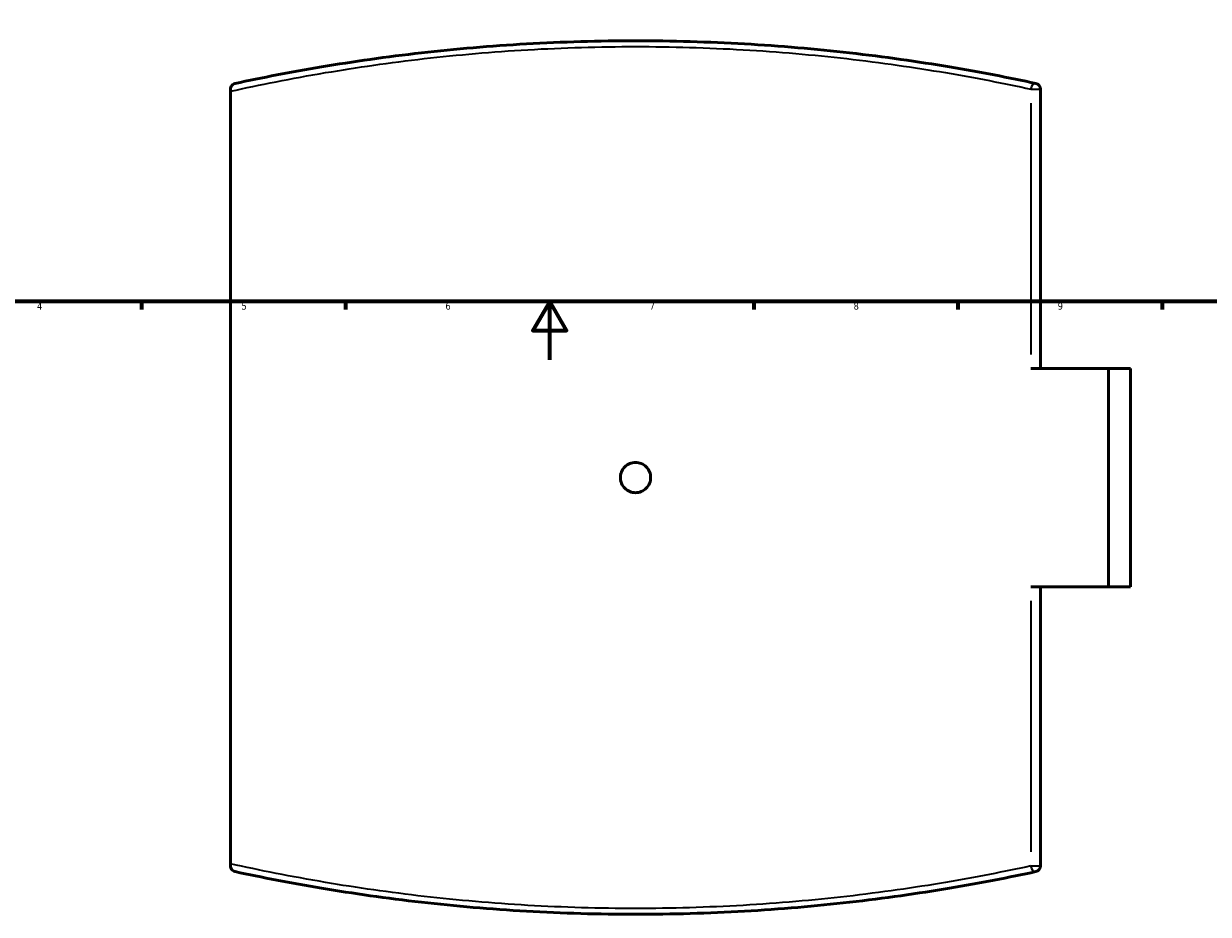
# Model space of a CAD drawing. Header units: millimetres. Extents: x -519 to 1053, y -190 to 828.
# Tile 4 of 9: x 240 to 647, y -190 to 115. Entities that reach past the tile are written whole.
import ezdxf

# ---------------------------------------------------------------- set-up
doc = ezdxf.new("R2010")
doc.units = ezdxf.units.MM
for name, color, linetype, lineweight in [('Border (ANSI)', 7, 'Continuous', 70), ('Visible (ANSI)', 7, 'Continuous', 50), ('Visible Narrow (ANSI)', 7, 'Continuous', 35)]:
    doc.layers.add(name, color=color, linetype=linetype, lineweight=lineweight)
doc.styles.add('Note Text (ANSI)', font='tahoma.ttf')

# ---------------------------------------------------------------- blocks, each defined once
blk = doc.blocks.new('Borders Default Border')
at = {"layer": 'Border (ANSI)'}
for p, q in [((280.33, 20), (280.33, 17.2)), ((350.42, 20), (350.42, 17.2)), ((490.58, 20), (490.58, 17.2)), ((560.67, 20), (560.67, 17.2)), ((630.75, 20), (630.75, 17.2))]:
    blk.add_line(p, q, dxfattribs=at)
at = {"layer": 'Border (ANSI)', "flags": 128}
for points in [[(20, 20), (20, 574), (821, 574), (821, 20), (20, 20)], [(420.5, 0), (420.5, 20), (414.73, 10), (426.27, 10), (420.5, 20)]]:
    blk.add_lwpolyline(points, dxfattribs=at)
at = {"layer": 'Border (ANSI)', "color": 5, "true_color": 0x0000ff, "char_height": 2.4, "attachment_point": 7, "style": 'Note Text (ANSI)'}
for s, insert in [('4', (244.45, 17.2)), ('6', (384.69, 17.15)), ('7', (454.8, 17.2)), ('9', (594.92, 17.15)), ('5', (314.67, 17.15)), ('8', (524.84, 17.15))]:
    blk.add_mtext(s, dxfattribs=dict(at, insert=insert))

msp = doc.modelspace()

# ---------------------------------------------------------------- linework, layer by layer
at = {"layer": 'Visible (ANSI)'}
for p, q in [((310.9, 92.91), (310.9, 92.17)), ((310.9, -173.13), (310.9, 92.17)), ((589, -2.98), (589, 92.91)), ((585.64, -2.98), (612.38, -2.98)), ((612.38, -77.98), (612.38, -2.98)), ((612.38, -2.98), (619.9, -2.98)), ((619.9, -77.98), (619.9, -2.98)), ((612.38, -77.98), (585.64, -77.98)), ((589, -173.87), (589, -77.98)), ((619.9, -77.98), (612.38, -77.98)), ((310.9, -173.13), (310.9, -173.87))]:
    msp.add_line(p, q, dxfattribs=at)
for centre, start, end in [((587, 92.91), 0, 77.828), ((587, -173.87), 282.172, 0)]:
    msp.add_arc(centre, 2, start, end, dxfattribs=at)
for points, knots in [([(587.42, 94.86), (578.27, 96.84), (568.33, 98.77), (546.91, 102.36), (535.41, 104.01), (511.79, 106.69), (499.7, 107.74), (475.06, 109.15), (462.5, 109.52), (449.95, 109.52), (437.39, 109.52), (424.84, 109.15), (400.19, 107.74), (388.11, 106.69), (364.49, 104.01), (352.98, 102.36), (331.57, 98.77), (321.63, 96.84), (312.48, 94.86)], [4.418431, 4.418431, 4.418431, 4.418431, 8.191075, 8.191075, 12.057949, 12.057949, 15.813117, 15.813117, 19.56829, 19.56829, 19.56829, 23.323463, 23.323463, 27.078631, 27.078631, 30.945505, 30.945505, 34.718149, 34.718149, 34.718149, 34.718149]), ([(310.9, 92.91), (310.9, 93.05), (310.91, 93.18), (310.98, 93.5), (311.05, 93.68), (311.26, 94.09), (311.45, 94.32), (311.92, 94.68), (312.19, 94.8), (312.47, 94.86), (312.47, 94.86), (312.48, 94.86)], [-0.5863653, -0.5863653, -0.5863653, -0.5863653, -0.5251729, -0.5251729, -0.4114344, -0.4114344, -0.2087667, -0.2087667, 0, 0, 0.0015562, 0.0015562, 0.0015562, 0.0015562]), ([(455.15, -40.48), (455.15, -41.13), (455.02, -41.83), (454.49, -43.11), (454.09, -43.7), (453.16, -44.62), (452.58, -45.02), (451.3, -45.55), (450.6, -45.68), (449.3, -45.68), (448.6, -45.55), (447.32, -45.02), (446.73, -44.62), (445.81, -43.7), (445.41, -43.11), (444.88, -41.83), (444.75, -41.13), (444.75, -39.83), (444.88, -39.13), (445.41, -37.85), (445.81, -37.27), (446.73, -36.34), (447.32, -35.94), (448.6, -35.41), (449.3, -35.28), (450.6, -35.28), (451.3, -35.41), (452.58, -35.94), (453.16, -36.34), (454.09, -37.27), (454.49, -37.85), (455.02, -39.13), (455.15, -39.83), (455.15, -40.48)], [0, 0, 0, 0, 0.195887, 0.195887, 0.391773, 0.391773, 0.58766, 0.58766, 0.783546, 0.783546, 0.979433, 0.979433, 1.175319, 1.175319, 1.371206, 1.371206, 1.567092, 1.567092, 1.762979, 1.762979, 1.958865, 1.958865, 2.154752, 2.154752, 2.350639, 2.350639, 2.546525, 2.546525, 2.742412, 2.742412, 2.938298, 2.938298, 3.134185, 3.134185, 3.134185, 3.134185]), ([(312.48, -175.82), (312.47, -175.82), (312.47, -175.82), (312.19, -175.76), (311.92, -175.64), (311.45, -175.28), (311.26, -175.05), (311.05, -174.64), (310.98, -174.46), (310.91, -174.14), (310.9, -174.01), (310.9, -173.87)], [-0.4518648, -0.4518648, -0.4518648, -0.4518648, -0.4506687, -0.4506687, -0.2902147, -0.2902147, -0.1344485, -0.1344485, -0.0470313, -0.0470313, 0, 0, 0, 0]), ([(312.48, -175.82), (321.63, -177.8), (331.56, -179.73), (352.98, -183.32), (364.49, -184.97), (388.11, -187.65), (400.19, -188.7), (424.84, -190.11), (437.39, -190.48), (449.95, -190.48), (462.5, -190.48), (475.06, -190.11), (499.7, -188.7), (511.79, -187.65), (535.41, -184.97), (546.92, -183.32), (568.33, -179.73), (578.27, -177.8), (587.42, -175.82)], [2.913523, 2.913523, 2.913523, 2.913523, 6.685701, 6.685701, 10.552865, 10.552865, 14.308138, 14.308138, 18.063416, 18.063416, 18.063416, 21.818694, 21.818694, 25.573967, 25.573967, 29.441133, 29.441133, 33.21324, 33.21324, 33.21324, 33.21324])]:
    msp.add_open_spline(points, degree=3, knots=knots, dxfattribs=at)
at = {"layer": 'Visible Narrow (ANSI)'}
for p, q in [((585.82, 92.91), (588.98, 92.91)), ((585.64, 88.11), (585.64, 1.81)), ((585.64, -82.77), (585.64, -169.07)), ((585.82, -173.87), (588.98, -173.87))]:
    msp.add_line(p, q, dxfattribs=at)
for centre, major_axis, start_param, end_param in [((587, 92.91), (0.42, 1.96), 0.085717, 1.628624), ((587, -173.87), (0.42, -1.96), 4.654561, 6.197468)]:
    msp.add_ellipse(centre, major_axis=major_axis, ratio=0.670105, start_param=start_param, end_param=end_param, dxfattribs=at)
for points, knots in [([(310.9, 92.17), (320.84, 94.39), (331.79, 96.58), (354.24, 100.38), (365.6, 102.02), (388.91, 104.69), (400.84, 105.74), (425.16, 107.15), (437.55, 107.52), (449.95, 107.52), (462.34, 107.52), (474.73, 107.15), (499.06, 105.74), (510.99, 104.69), (534.3, 102.02), (545.66, 100.38), (566.8, 96.81), (576.61, 94.88), (585.64, 92.91)], [-35.190526, -35.190526, -35.190526, -35.190526, -30.945505, -30.945505, -27.078631, -27.078631, -23.323463, -23.323463, -19.56829, -19.56829, -19.56829, -15.813117, -15.813117, -12.057949, -12.057949, -8.191075, -8.191075, -4.418431, -4.418431, -4.418431, -4.418431]), ([(585.64, -173.87), (576.61, -175.84), (566.8, -177.77), (545.66, -181.34), (534.3, -182.98), (510.99, -185.66), (499.06, -186.7), (474.74, -188.11), (462.34, -188.48), (449.95, -188.48), (437.55, -188.48), (425.16, -188.11), (400.84, -186.7), (388.91, -185.66), (365.59, -182.98), (354.23, -181.34), (331.79, -177.54), (320.84, -175.35), (310.9, -173.13)], [-33.21324, -33.21324, -33.21324, -33.21324, -29.441133, -29.441133, -25.573967, -25.573967, -21.818694, -21.818694, -18.063416, -18.063416, -18.063416, -14.308138, -14.308138, -10.552865, -10.552865, -6.685701, -6.685701, -2.441145, -2.441145, -2.441145, -2.441145])]:
    msp.add_open_spline(points, degree=3, knots=knots, dxfattribs=at)

# ---------------------------------------------------------------- block references
msp.add_blockref('Borders Default Border', (0, 0))

doc.saveas('drawing.dxf')
